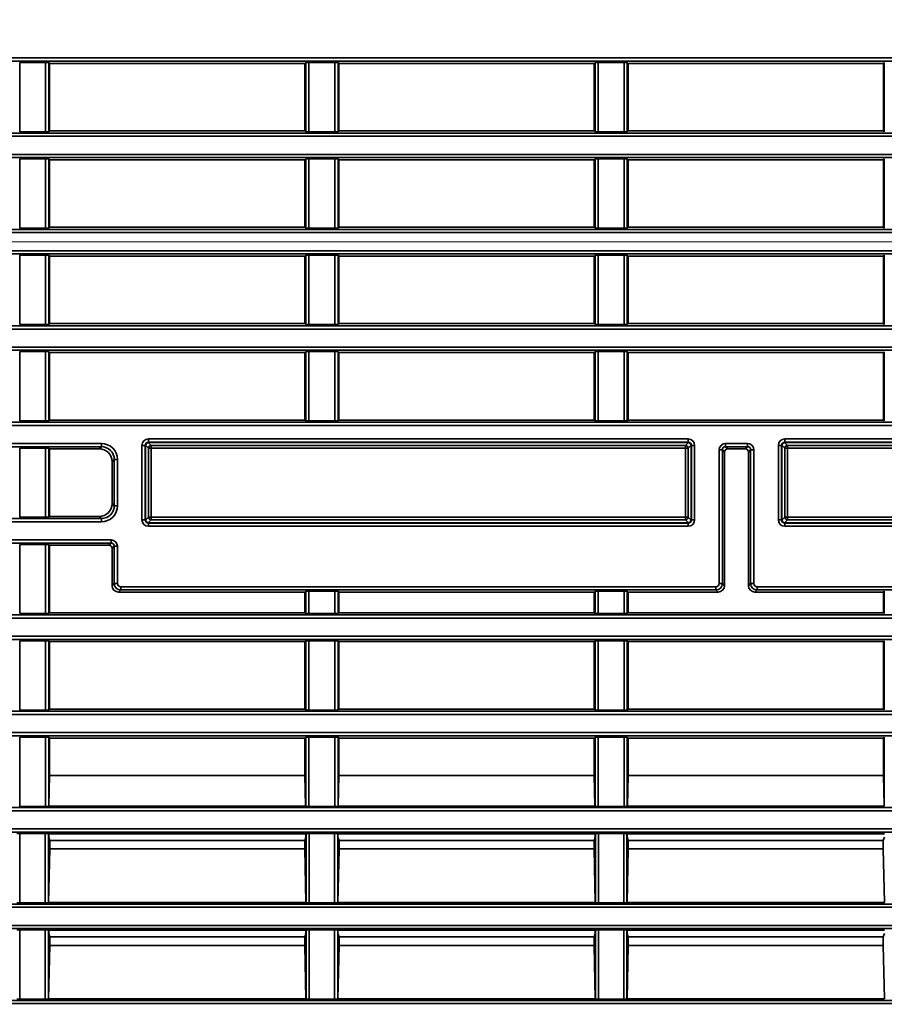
# Model space of a CAD drawing. Header units: millimetres. Extents: x 0 to 1118, y 0 to 864.
# Tile 218 of 250: x 947 to 964, y 482 to 501. Entities that reach past the tile are written whole.
import ezdxf

# ---------------------------------------------------------------- set-up
doc = ezdxf.new("R2010")
doc.units = ezdxf.units.MM
doc.styles.add('SLDTEXTSTYLE0', font='TXT', dxfattribs={"width": 0.605})
doc.dimstyles.new('SLDDIMSTYLE3', dxfattribs={"dimtxt": 4.233333, "dimasz": 4.572, "dimexe": 0, "dimexo": 0.0625, "dimgap": 1.058333, "dimtad": 0, "dimtih": 1, "dimtoh": 1, "dimdec": 1, "dimlfac": 4, "dimrnd": 1e-09, "dimzin": 4, "dimdsep": 46, "dimtxsty": 'SLDTEXTSTYLE0', "dimsah": 1, "dimcen": 0.09, "dimadec": 0, "dimazin": 1, "dimtfac": 1, "dimtofl": 0, "dimtmove": 0, "dimatfit": 3, "dimfxl": 1, "dimfrac": 2, "dimtolj": 1, "dimtzin": 12, "dimarcsym": 0})

# ---------------------------------------------------------------- blocks, each defined once
blk = doc.blocks.new('_D_21')
at = {"color": 7, "linetype": 'Continuous', "lineweight": 0}
for p, q in [((934.937, 497.024), (1079.54, 497.024)), ((1077.94, 497.024), (1077.94, 476.868)), ((1085.54, 475.898), (1084.084, 475.898)), ((1084.084, 475.898), (1084.084, 469.401)), ((1093.624, 475.898), (1095.079, 475.898)), ((1095.079, 475.898), (1095.079, 469.401)), ((1084.084, 469.401), (1085.54, 469.401)), ((1095.079, 469.401), (1093.624, 469.401)), ((1077.94, 448.274), (1077.94, 468.431)), ((934.937, 448.274), (1079.54, 448.274))]:
    blk.add_line(p, q, dxfattribs=at)
at = {"color": 7, "linetype": 'Continuous', "lineweight": 18}
for points in [[(1077.94, 497.024), (1077.178, 492.452), (1078.702, 492.452)], [(1077.94, 448.274), (1078.702, 452.846), (1077.178, 452.846)]]:
    blk.add_solid(points, dxfattribs=at)
at = {"color": 7, "linetype": 'Continuous', "lineweight": 18, "char_height": 4.2333, "attachment_point": 1, "style": 'SLDTEXTSTYLE0'}
for s, insert in [('3X', (1059.346, 474.858)), ('195.0', (1068.077, 474.858)), ('7.7', (1085.54, 474.858))]:
    blk.add_mtext(s, dxfattribs=dict(at, insert=insert))
blk = doc.blocks.new('_D_27')
at = {"color": 7, "linetype": 'Continuous', "lineweight": 0}
for p, q in [((969.061, 520.499), (967.606, 520.499)), ((967.606, 520.499), (967.606, 514.002)), ((977.146, 520.499), (978.601, 520.499)), ((978.601, 520.499), (978.601, 514.002)), ((933.337, 498.624), (933.337, 518.851)), ((989.587, 498.624), (989.587, 518.851)), ((933.337, 517.25), (941.899, 517.25)), ((989.587, 517.25), (981.025, 517.25)), ((967.606, 514.002), (969.061, 514.002)), ((978.601, 514.002), (977.146, 514.002))]:
    blk.add_line(p, q, dxfattribs=at)
at = {"color": 7, "linetype": 'Continuous', "lineweight": 18}
for points in [[(933.337, 517.25), (937.909, 516.488), (937.909, 518.012)], [(989.587, 517.25), (985.015, 518.012), (985.015, 516.488)]]:
    blk.add_solid(points, dxfattribs=at)
at = {"color": 7, "linetype": 'Continuous', "lineweight": 18, "char_height": 4.2333, "attachment_point": 1, "style": 'SLDTEXTSTYLE0'}
for s, insert in [('2X', (942.868, 519.459)), ('225.0', (951.599, 519.459)), ('8.9', (969.061, 519.459))]:
    blk.add_mtext(s, dxfattribs=dict(at, insert=insert))

msp = doc.modelspace()

# ---------------------------------------------------------------- linework, layer by layer
at = {"color": 7, "linetype": 'Continuous', "lineweight": 35}
for p, q in [((930.212, 500.598), (1048.962, 500.598)), ((1048.962, 500.536), (930.212, 500.536)), ((947.148, 500.51), (947.651, 500.51)), ((947.148, 500.51), (947.148, 499.163)), ((947.651, 499.163), (947.651, 500.51)), ((947.713, 500.509), (947.729, 500.493)), ((947.713, 500.509), (947.713, 499.164)), ((952.695, 500.493), (947.729, 500.493)), ((947.729, 500.493), (947.729, 499.18)), ((952.695, 500.493), (952.711, 500.509)), ((952.695, 499.18), (952.695, 500.493)), ((952.711, 499.164), (952.711, 500.509)), ((952.773, 500.51), (953.276, 500.51)), ((952.773, 500.51), (952.773, 499.163)), ((953.276, 499.163), (953.276, 500.51)), ((953.338, 500.509), (953.354, 500.493)), ((953.338, 500.509), (953.338, 499.164)), ((958.32, 500.493), (953.354, 500.493)), ((953.354, 500.493), (953.354, 499.18)), ((958.32, 500.493), (958.336, 500.509)), ((958.32, 499.18), (958.32, 500.493)), ((958.336, 499.164), (958.336, 500.509)), ((958.398, 500.51), (958.901, 500.51)), ((958.398, 500.51), (958.398, 499.163)), ((958.901, 499.163), (958.901, 500.51)), ((958.963, 500.509), (958.979, 500.493)), ((958.963, 500.509), (958.963, 499.164)), ((963.945, 500.493), (958.979, 500.493)), ((958.979, 500.493), (958.979, 499.18)), ((963.945, 500.493), (963.961, 500.509)), ((963.945, 499.18), (963.945, 500.493)), ((963.961, 499.164), (963.961, 500.509)), ((941.857, 499.138), (969.817, 499.138)), ((969.817, 499.075), (941.857, 499.075)), ((947.651, 499.163), (947.148, 499.163)), ((947.729, 499.18), (947.713, 499.164)), ((952.695, 499.18), (947.729, 499.18)), ((952.711, 499.164), (952.695, 499.18)), ((953.276, 499.163), (952.773, 499.163)), ((953.354, 499.18), (953.338, 499.164)), ((958.32, 499.18), (953.354, 499.18)), ((958.336, 499.164), (958.32, 499.18)), ((958.901, 499.163), (958.398, 499.163)), ((958.979, 499.18), (958.963, 499.164)), ((963.945, 499.18), (958.979, 499.18)), ((963.961, 499.164), (963.945, 499.18)), ((941.857, 498.723), (969.817, 498.723)), ((969.817, 498.661), (941.857, 498.661)), ((947.148, 498.635), (947.651, 498.635)), ((947.148, 498.635), (947.148, 497.288)), ((947.651, 497.288), (947.651, 498.635)), ((947.713, 498.634), (947.729, 498.618)), ((947.713, 498.634), (947.713, 497.289)), ((952.695, 498.618), (952.711, 498.634)), ((952.711, 497.289), (952.711, 498.634)), ((952.773, 498.635), (953.276, 498.635)), ((952.773, 498.635), (952.773, 497.288)), ((953.276, 497.288), (953.276, 498.635)), ((953.338, 498.634), (953.354, 498.618)), ((953.338, 498.634), (953.338, 497.289)), ((958.32, 498.618), (958.336, 498.634)), ((958.336, 497.289), (958.336, 498.634)), ((958.398, 498.635), (958.901, 498.635)), ((958.398, 498.635), (958.398, 497.288)), ((958.901, 497.288), (958.901, 498.635)), ((958.963, 498.634), (958.979, 498.618)), ((958.963, 498.634), (958.963, 497.289)), ((963.945, 498.618), (963.961, 498.634)), ((963.961, 497.289), (963.961, 498.634)), ((952.695, 498.618), (947.729, 498.618)), ((947.729, 498.618), (947.729, 497.305)), ((952.695, 497.305), (952.695, 498.618)), ((958.32, 498.618), (953.354, 498.618)), ((953.354, 498.618), (953.354, 497.305)), ((958.32, 497.305), (958.32, 498.618)), ((963.945, 498.618), (958.979, 498.618)), ((958.979, 498.618), (958.979, 497.305)), ((963.945, 497.305), (963.945, 498.618)), ((947.651, 497.288), (947.148, 497.288)), ((947.729, 497.305), (947.713, 497.289)), ((952.695, 497.305), (947.729, 497.305)), ((952.711, 497.289), (952.695, 497.305)), ((953.276, 497.288), (952.773, 497.288)), ((953.354, 497.305), (953.338, 497.289)), ((958.32, 497.305), (953.354, 497.305)), ((958.336, 497.289), (958.32, 497.305)), ((958.901, 497.288), (958.398, 497.288)), ((958.979, 497.305), (958.963, 497.289)), ((963.945, 497.305), (958.979, 497.305)), ((963.961, 497.289), (963.945, 497.305)), ((988.412, 497.2), (934.513, 497.2)), ((934.606, 497.263), (988.318, 497.263)), ((934.513, 496.848), (988.412, 496.848)), ((988.318, 496.786), (934.606, 496.786)), ((947.148, 496.76), (947.651, 496.76)), ((947.148, 496.76), (947.148, 495.413)), ((947.651, 495.413), (947.651, 496.76)), ((947.713, 496.759), (947.729, 496.743)), ((947.713, 496.759), (947.713, 495.414)), ((952.695, 496.743), (947.729, 496.743)), ((947.729, 496.743), (947.729, 495.43)), ((952.695, 496.743), (952.711, 496.759)), ((952.695, 495.43), (952.695, 496.743)), ((952.711, 495.414), (952.711, 496.759)), ((952.773, 496.76), (953.276, 496.76)), ((952.773, 496.76), (952.773, 495.413)), ((953.276, 495.413), (953.276, 496.76)), ((953.338, 496.759), (953.354, 496.743)), ((953.338, 496.759), (953.338, 495.414)), ((958.32, 496.743), (953.354, 496.743)), ((953.354, 496.743), (953.354, 495.43)), ((958.32, 496.743), (958.336, 496.759)), ((958.32, 495.43), (958.32, 496.743)), ((958.336, 495.414), (958.336, 496.759)), ((958.398, 496.76), (958.901, 496.76)), ((958.398, 496.76), (958.398, 495.413)), ((958.901, 495.413), (958.901, 496.76)), ((958.963, 496.759), (958.979, 496.743)), ((958.963, 496.759), (958.963, 495.414)), ((963.945, 496.743), (958.979, 496.743)), ((958.979, 496.743), (958.979, 495.43)), ((963.945, 496.743), (963.961, 496.759)), ((963.945, 495.43), (963.945, 496.743)), ((963.961, 495.414), (963.961, 496.759)), ((930.212, 495.388), (1048.962, 495.388)), ((947.651, 495.413), (947.148, 495.413)), ((947.729, 495.43), (947.713, 495.414)), ((952.695, 495.43), (947.729, 495.43)), ((952.711, 495.414), (952.695, 495.43)), ((953.276, 495.413), (952.773, 495.413)), ((953.354, 495.43), (953.338, 495.414)), ((958.32, 495.43), (953.354, 495.43)), ((958.336, 495.414), (958.32, 495.43)), ((958.901, 495.413), (958.398, 495.413)), ((958.979, 495.43), (958.963, 495.414)), ((963.945, 495.43), (958.979, 495.43)), ((963.961, 495.414), (963.945, 495.43)), ((1048.962, 495.325), (930.212, 495.325)), ((945.687, 494.973), (1048.962, 494.973)), ((1048.962, 494.911), (945.687, 494.911)), ((947.148, 494.885), (947.651, 494.885)), ((947.148, 494.885), (947.148, 493.538)), ((947.651, 493.538), (947.651, 494.885)), ((947.713, 494.884), (947.729, 494.868)), ((947.713, 494.884), (947.713, 493.539)), ((952.695, 494.868), (947.729, 494.868)), ((947.729, 494.868), (947.729, 493.555)), ((952.695, 494.868), (952.711, 494.884)), ((952.695, 493.555), (952.695, 494.868)), ((952.711, 493.539), (952.711, 494.884)), ((952.773, 494.885), (953.276, 494.885)), ((952.773, 494.885), (952.773, 493.538)), ((953.276, 493.538), (953.276, 494.885)), ((953.338, 494.884), (953.354, 494.868)), ((953.338, 494.884), (953.338, 493.539)), ((958.32, 494.868), (953.354, 494.868)), ((953.354, 494.868), (953.354, 493.555)), ((958.32, 494.868), (958.336, 494.884)), ((958.32, 493.555), (958.32, 494.868)), ((958.336, 493.539), (958.336, 494.884)), ((958.398, 494.885), (958.901, 494.885)), ((958.398, 494.885), (958.398, 493.538)), ((958.901, 493.538), (958.901, 494.885)), ((958.963, 494.884), (958.979, 494.868)), ((958.963, 494.884), (958.963, 493.539)), ((963.945, 494.868), (958.979, 494.868)), ((958.979, 494.868), (958.979, 493.555)), ((963.945, 494.868), (963.961, 494.884)), ((963.945, 493.555), (963.945, 494.868)), ((963.961, 493.539), (963.961, 494.884)), ((945.687, 493.513), (1048.962, 493.513)), ((947.651, 493.538), (947.148, 493.538)), ((947.729, 493.555), (947.713, 493.539)), ((952.695, 493.555), (947.729, 493.555)), ((952.711, 493.539), (952.695, 493.555)), ((953.276, 493.538), (952.773, 493.538)), ((953.354, 493.555), (953.338, 493.539)), ((958.32, 493.555), (953.354, 493.555)), ((958.336, 493.539), (958.32, 493.555)), ((958.901, 493.538), (958.398, 493.538)), ((958.979, 493.555), (958.963, 493.539)), ((963.945, 493.555), (958.979, 493.555)), ((963.961, 493.539), (963.945, 493.555)), ((1048.962, 493.45), (945.687, 493.45)), ((945.687, 493.098), (948.737, 493.098)), ((948.737, 493.098), (948.737, 493.036)), ((949.645, 493.117), (949.703, 493.058)), ((949.651, 493.186), (960.148, 493.186)), ((949.651, 493.123), (949.651, 493.186)), ((960.148, 493.123), (949.651, 493.123)), ((949.651, 493.123), (949.656, 493.118)), ((949.656, 493.118), (949.656, 493.118)), ((949.656, 493.118), (960.143, 493.118)), ((960.096, 493.058), (960.154, 493.117)), ((960.143, 493.118), (960.148, 493.123)), ((960.143, 493.118), (960.143, 493.118)), ((960.148, 493.123), (960.148, 493.186)), ((960.874, 493.098), (961.3, 493.098)), ((960.874, 493.098), (960.874, 493.036)), ((961.3, 493.098), (961.3, 493.036)), ((962.02, 493.117), (962.078, 493.058)), ((962.026, 493.186), (966.523, 493.186)), ((962.026, 493.186), (962.026, 493.123)), ((966.523, 493.123), (962.026, 493.123)), ((962.026, 493.123), (962.031, 493.118)), ((962.031, 493.118), (962.031, 493.118)), ((962.031, 493.118), (966.518, 493.118)), ((948.737, 493.036), (945.687, 493.036)), ((947.148, 493.01), (947.651, 493.01)), ((947.148, 493.01), (947.148, 491.663)), ((947.651, 491.663), (947.651, 493.01)), ((947.713, 493.009), (947.729, 492.993)), ((947.713, 493.009), (947.713, 491.664)), ((948.695, 492.993), (947.729, 492.993)), ((947.729, 492.993), (947.729, 491.68)), ((948.695, 492.993), (948.737, 493.036)), ((949.526, 491.613), (949.526, 493.061)), ((949.526, 493.061), (949.588, 493.061)), ((949.588, 493.061), (949.588, 491.613)), ((949.594, 493.055), (949.588, 493.061)), ((949.594, 493.055), (949.594, 493.055)), ((949.594, 491.618), (949.594, 493.055)), ((949.653, 493.008), (949.595, 493.067)), ((949.653, 491.665), (949.653, 493.008)), ((949.653, 493.008), (949.703, 493.008)), ((949.703, 493.058), (960.096, 493.058)), ((949.703, 493.008), (949.703, 493.058)), ((960.096, 493.008), (949.703, 493.008)), ((949.703, 493.008), (949.703, 491.665)), ((960.096, 493.058), (960.096, 493.008)), ((960.096, 491.665), (960.096, 493.008)), ((960.096, 493.008), (960.146, 493.008)), ((960.204, 493.067), (960.146, 493.008)), ((960.146, 493.008), (960.146, 491.665)), ((960.211, 493.061), (960.205, 493.055)), ((960.205, 493.055), (960.205, 493.055)), ((960.205, 493.055), (960.205, 491.618)), ((960.211, 493.061), (960.273, 493.061)), ((960.211, 491.613), (960.211, 493.061)), ((960.273, 493.061), (960.273, 491.613)), ((960.749, 490.373), (960.749, 492.973)), ((960.749, 492.973), (960.812, 492.973)), ((960.812, 492.973), (960.812, 490.373)), ((960.854, 492.931), (960.812, 492.973)), ((960.854, 492.931), (960.854, 490.331)), ((961.3, 493.036), (960.874, 493.036)), ((960.874, 493.036), (960.917, 492.993)), ((961.257, 492.993), (960.917, 492.993)), ((961.257, 492.993), (961.3, 493.036)), ((961.362, 492.973), (961.32, 492.931)), ((961.32, 490.331), (961.32, 492.931)), ((961.425, 492.973), (961.362, 492.973)), ((961.362, 490.373), (961.362, 492.973)), ((961.425, 492.973), (961.425, 490.373)), ((961.901, 491.613), (961.901, 493.061)), ((961.901, 493.061), (961.963, 493.061)), ((961.963, 493.061), (961.963, 491.613)), ((961.969, 493.055), (961.963, 493.061)), ((961.969, 493.055), (961.969, 493.055)), ((961.969, 491.618), (961.969, 493.055)), ((962.028, 493.008), (961.97, 493.067)), ((962.028, 491.665), (962.028, 493.008)), ((962.028, 493.008), (962.078, 493.008)), ((962.078, 493.008), (962.078, 493.058)), ((962.078, 493.058), (966.471, 493.058)), ((966.471, 493.008), (962.078, 493.008)), ((962.078, 493.008), (962.078, 491.665)), ((948.987, 492.786), (948.945, 492.743)), ((948.945, 492.743), (948.945, 491.93)), ((948.987, 491.888), (948.987, 492.786)), ((948.987, 492.786), (949.05, 492.786)), ((949.05, 492.786), (949.05, 491.888)), ((948.945, 491.93), (948.987, 491.888)), ((948.987, 491.888), (949.05, 491.888)), ((945.687, 491.638), (948.737, 491.638)), ((948.737, 491.575), (945.687, 491.575)), ((947.651, 491.663), (947.148, 491.663)), ((947.729, 491.68), (947.713, 491.664)), ((948.695, 491.68), (947.729, 491.68)), ((948.737, 491.638), (948.695, 491.68)), ((948.737, 491.638), (948.737, 491.575)), ((949.526, 491.613), (949.588, 491.613)), ((949.588, 491.613), (949.594, 491.618)), ((949.594, 491.618), (949.594, 491.618)), ((949.595, 491.607), (949.653, 491.665)), ((949.703, 491.615), (949.645, 491.557)), ((949.656, 491.556), (949.651, 491.55)), ((949.651, 491.488), (949.651, 491.55)), ((949.651, 491.55), (960.148, 491.55)), ((949.653, 491.665), (949.703, 491.665)), ((949.656, 491.556), (949.656, 491.556)), ((960.143, 491.556), (949.656, 491.556)), ((949.703, 491.615), (949.703, 491.665)), ((949.703, 491.665), (960.096, 491.665)), ((960.096, 491.615), (949.703, 491.615)), ((960.096, 491.665), (960.096, 491.615)), ((960.096, 491.665), (960.146, 491.665)), ((960.154, 491.557), (960.096, 491.615)), ((960.143, 491.556), (960.143, 491.556)), ((960.148, 491.55), (960.143, 491.556)), ((960.146, 491.665), (960.204, 491.607)), ((960.148, 491.488), (960.148, 491.55)), ((960.205, 491.618), (960.205, 491.618)), ((960.205, 491.618), (960.211, 491.613)), ((960.211, 491.613), (960.273, 491.613)), ((961.901, 491.613), (961.963, 491.613)), ((961.963, 491.613), (961.969, 491.618)), ((961.969, 491.618), (961.969, 491.618)), ((961.97, 491.607), (962.028, 491.665)), ((962.078, 491.615), (962.02, 491.557)), ((962.031, 491.556), (962.026, 491.55)), ((962.026, 491.55), (962.026, 491.488)), ((962.026, 491.55), (966.523, 491.55)), ((962.078, 491.665), (962.028, 491.665)), ((962.031, 491.556), (962.031, 491.556)), ((966.518, 491.556), (962.031, 491.556)), ((962.078, 491.615), (962.078, 491.665)), ((962.078, 491.665), (966.471, 491.665)), ((966.471, 491.615), (962.078, 491.615)), ((960.148, 491.488), (949.651, 491.488)), ((966.523, 491.488), (962.026, 491.488)), ((945.687, 491.223), (948.925, 491.223)), ((948.925, 491.161), (945.687, 491.161)), ((948.882, 491.118), (948.925, 491.161)), ((948.925, 491.161), (948.925, 491.223)), ((947.148, 491.135), (947.651, 491.135)), ((947.148, 491.135), (947.148, 489.788)), ((947.651, 489.788), (947.651, 491.135)), ((947.713, 491.134), (947.729, 491.118)), ((947.713, 491.134), (947.713, 489.789)), ((948.882, 491.118), (947.729, 491.118)), ((947.729, 491.118), (947.729, 489.805)), ((948.987, 491.098), (948.945, 491.056)), ((948.945, 491.056), (948.945, 490.331)), ((948.987, 490.373), (948.987, 491.098)), ((948.987, 491.098), (949.05, 491.098)), ((949.05, 491.098), (949.05, 490.373)), ((948.945, 490.331), (948.987, 490.373)), ((948.987, 490.373), (949.05, 490.373)), ((949.112, 490.248), (949.07, 490.206)), ((949.07, 490.206), (952.695, 490.206)), ((949.112, 490.311), (960.687, 490.311)), ((949.112, 490.248), (949.112, 490.311)), ((960.687, 490.248), (949.112, 490.248)), ((952.711, 490.222), (952.695, 490.206)), ((952.695, 489.805), (952.695, 490.206)), ((952.711, 489.789), (952.711, 490.222)), ((953.276, 490.223), (952.773, 490.223)), ((952.773, 490.223), (952.773, 489.788)), ((953.276, 489.788), (953.276, 490.223)), ((953.354, 490.206), (953.338, 490.222)), ((953.338, 490.222), (953.338, 489.789)), ((953.354, 490.206), (958.32, 490.206)), ((953.354, 490.206), (953.354, 489.805)), ((958.336, 490.222), (958.32, 490.206)), ((958.32, 489.805), (958.32, 490.206)), ((958.336, 489.789), (958.336, 490.222)), ((958.901, 490.223), (958.398, 490.223)), ((958.398, 490.223), (958.398, 489.788)), ((958.901, 489.788), (958.901, 490.223)), ((958.979, 490.206), (958.963, 490.222)), ((958.963, 490.222), (958.963, 489.789)), ((958.979, 490.206), (960.73, 490.206)), ((958.979, 490.206), (958.979, 489.805)), ((960.687, 490.311), (960.687, 490.248)), ((960.73, 490.206), (960.687, 490.248)), ((960.749, 490.373), (960.812, 490.373)), ((960.812, 490.373), (960.854, 490.331)), ((961.32, 490.331), (961.362, 490.373)), ((961.425, 490.373), (961.362, 490.373)), ((961.487, 490.248), (961.445, 490.206)), ((961.445, 490.206), (963.945, 490.206)), ((961.487, 490.311), (967.062, 490.311)), ((961.487, 490.311), (961.487, 490.248)), ((967.062, 490.248), (961.487, 490.248)), ((963.961, 490.222), (963.945, 490.206)), ((963.945, 489.805), (963.945, 490.206)), ((963.961, 489.789), (963.961, 490.222)), ((945.687, 489.763), (1048.962, 489.763)), ((1048.962, 489.7), (945.687, 489.7)), ((947.651, 489.788), (947.148, 489.788)), ((947.729, 489.805), (947.713, 489.789)), ((952.695, 489.805), (947.729, 489.805)), ((952.711, 489.789), (952.695, 489.805)), ((953.276, 489.788), (952.773, 489.788)), ((953.354, 489.805), (953.338, 489.789)), ((958.32, 489.805), (953.354, 489.805)), ((958.336, 489.789), (958.32, 489.805)), ((958.901, 489.788), (958.398, 489.788)), ((958.979, 489.805), (958.963, 489.789)), ((963.945, 489.805), (958.979, 489.805)), ((963.961, 489.789), (963.945, 489.805)), ((930.212, 489.348), (1048.962, 489.348)), ((1048.962, 489.286), (930.212, 489.286)), ((947.148, 489.26), (947.651, 489.26)), ((947.148, 489.26), (947.148, 487.913)), ((947.651, 487.913), (947.651, 489.26)), ((947.713, 489.259), (947.729, 489.243)), ((947.713, 489.259), (947.713, 487.914)), ((952.695, 489.243), (947.729, 489.243)), ((947.729, 489.243), (947.729, 487.93)), ((952.695, 489.243), (952.711, 489.259)), ((952.695, 487.93), (952.695, 489.243)), ((952.711, 487.914), (952.711, 489.259)), ((952.773, 489.26), (953.276, 489.26)), ((952.773, 489.26), (952.773, 487.913)), ((953.276, 487.913), (953.276, 489.26)), ((953.338, 489.259), (953.354, 489.243)), ((953.338, 489.259), (953.338, 487.914)), ((958.32, 489.243), (953.354, 489.243)), ((953.354, 489.243), (953.354, 487.93)), ((958.32, 489.243), (958.336, 489.259)), ((958.32, 487.93), (958.32, 489.243)), ((958.336, 487.914), (958.336, 489.259)), ((958.398, 489.26), (958.901, 489.26)), ((958.398, 489.26), (958.398, 487.913)), ((958.901, 487.913), (958.901, 489.26)), ((958.963, 489.259), (958.979, 489.243)), ((958.963, 489.259), (958.963, 487.914)), ((963.945, 489.243), (958.979, 489.243)), ((958.979, 489.243), (958.979, 487.93)), ((963.945, 489.243), (963.961, 489.259)), ((963.945, 487.93), (963.945, 489.243)), ((963.961, 487.914), (963.961, 489.259)), ((947.651, 487.913), (947.148, 487.913)), ((947.729, 487.93), (947.713, 487.914)), ((952.695, 487.93), (947.729, 487.93)), ((952.711, 487.914), (952.695, 487.93)), ((953.276, 487.913), (952.773, 487.913)), ((953.354, 487.93), (953.338, 487.914)), ((958.32, 487.93), (953.354, 487.93)), ((958.336, 487.914), (958.32, 487.93)), ((958.901, 487.913), (958.398, 487.913)), ((958.979, 487.93), (958.963, 487.914)), ((963.945, 487.93), (958.979, 487.93)), ((963.961, 487.914), (963.945, 487.93)), ((930.212, 487.888), (1048.962, 487.888)), ((1048.962, 487.825), (930.212, 487.825)), ((930.212, 487.473), (1048.962, 487.473)), ((1048.962, 487.411), (930.212, 487.411)), ((947.148, 487.385), (947.651, 487.385)), ((947.148, 487.385), (947.148, 486.038)), ((947.651, 486.038), (947.651, 487.385)), ((947.713, 487.384), (947.729, 487.368)), ((947.713, 487.384), (947.713, 486.039)), ((947.729, 487.368), (952.695, 487.368)), ((947.729, 486.641), (947.729, 487.368)), ((952.695, 487.368), (952.711, 487.384)), ((952.695, 487.368), (952.695, 486.641)), ((952.711, 486.039), (952.711, 487.384)), ((952.773, 487.385), (953.276, 487.385)), ((952.773, 487.385), (952.773, 486.038)), ((953.276, 486.038), (953.276, 487.385)), ((953.338, 487.384), (953.354, 487.368)), ((953.338, 487.384), (953.338, 486.039)), ((953.354, 487.368), (958.32, 487.368)), ((953.354, 486.641), (953.354, 487.368)), ((958.32, 487.368), (958.336, 487.384)), ((958.32, 487.368), (958.32, 486.641)), ((958.336, 486.039), (958.336, 487.384)), ((958.398, 487.385), (958.901, 487.385)), ((958.398, 487.385), (958.398, 486.038)), ((958.901, 486.038), (958.901, 487.385)), ((958.963, 487.384), (958.979, 487.368)), ((958.963, 487.384), (958.963, 486.039)), ((958.979, 487.368), (963.945, 487.368)), ((958.979, 486.641), (958.979, 487.368)), ((963.945, 487.368), (963.961, 487.384)), ((963.945, 487.368), (963.945, 486.641)), ((963.961, 486.039), (963.961, 487.384)), ((947.729, 486.641), (947.717, 486.043)), ((947.729, 486.641), (952.695, 486.641)), ((952.707, 486.043), (952.695, 486.641)), ((953.354, 486.641), (953.342, 486.043)), ((953.354, 486.641), (958.32, 486.641)), ((958.332, 486.043), (958.32, 486.641)), ((958.979, 486.641), (958.967, 486.043)), ((958.979, 486.641), (963.945, 486.641)), ((963.957, 486.043), (963.945, 486.641)), ((930.212, 486.013), (1048.962, 486.013)), ((947.651, 486.038), (947.148, 486.038)), ((947.717, 486.043), (947.713, 486.039)), ((952.707, 486.043), (947.717, 486.043)), ((952.711, 486.039), (952.707, 486.043)), ((953.276, 486.038), (952.773, 486.038)), ((953.342, 486.043), (953.338, 486.039)), ((958.332, 486.043), (953.342, 486.043)), ((958.336, 486.039), (958.332, 486.043)), ((958.901, 486.038), (958.398, 486.038)), ((958.967, 486.043), (958.963, 486.039)), ((963.957, 486.043), (958.967, 486.043)), ((963.961, 486.039), (963.957, 486.043)), ((1048.962, 485.95), (930.212, 485.95)), ((930.212, 485.598), (1048.962, 485.598)), ((1048.962, 485.536), (930.212, 485.536)), ((947.154, 485.51), (947.645, 485.51)), ((947.154, 485.51), (947.154, 484.163)), ((947.645, 484.163), (947.645, 485.51)), ((947.707, 485.509), (947.712, 485.505)), ((947.707, 485.509), (947.707, 484.164)), ((952.712, 485.505), (947.712, 485.505)), ((947.712, 485.453), (947.712, 485.505)), ((947.712, 485.44), (947.712, 485.453)), ((947.733, 485.377), (947.712, 485.44)), ((952.691, 485.377), (952.712, 485.44)), ((952.712, 485.505), (952.717, 485.509)), ((952.712, 485.505), (952.712, 485.453)), ((952.712, 485.453), (952.712, 485.44)), ((952.717, 484.164), (952.717, 485.509)), ((952.779, 485.51), (953.27, 485.51)), ((952.779, 485.51), (952.779, 484.163)), ((953.27, 484.163), (953.27, 485.51)), ((953.332, 485.509), (953.337, 485.505)), ((953.332, 485.509), (953.332, 484.164)), ((958.337, 485.505), (953.337, 485.505)), ((953.337, 485.453), (953.337, 485.505)), ((953.337, 485.44), (953.337, 485.453)), ((953.358, 485.377), (953.337, 485.44)), ((958.316, 485.377), (958.337, 485.44)), ((958.337, 485.505), (958.342, 485.509)), ((958.337, 485.505), (958.337, 485.453)), ((958.337, 485.453), (958.337, 485.44)), ((958.342, 484.164), (958.342, 485.509)), ((958.404, 485.51), (958.895, 485.51)), ((958.404, 485.51), (958.404, 484.163)), ((958.895, 484.163), (958.895, 485.51)), ((958.957, 485.509), (958.962, 485.505)), ((958.957, 485.509), (958.957, 484.164)), ((963.962, 485.505), (958.962, 485.505)), ((958.962, 485.453), (958.962, 485.505)), ((958.962, 485.44), (958.962, 485.453)), ((958.983, 485.377), (958.962, 485.44)), ((963.941, 485.377), (963.962, 485.44)), ((947.733, 485.377), (947.733, 485.209)), ((952.691, 485.377), (947.733, 485.377)), ((952.691, 485.209), (952.691, 485.377)), ((953.358, 485.377), (953.358, 485.209)), ((958.316, 485.377), (953.358, 485.377)), ((958.316, 485.209), (958.316, 485.377)), ((958.983, 485.377), (958.983, 485.209)), ((963.941, 485.377), (958.983, 485.377)), ((963.941, 485.209), (963.941, 485.377)), ((947.733, 485.209), (947.711, 484.168)), ((952.691, 485.209), (947.733, 485.209)), ((952.713, 484.168), (952.691, 485.209)), ((953.358, 485.209), (953.336, 484.168)), ((958.316, 485.209), (953.358, 485.209)), ((958.338, 484.168), (958.316, 485.209)), ((958.983, 485.209), (958.961, 484.168)), ((963.941, 485.209), (958.983, 485.209)), ((963.963, 484.168), (963.941, 485.209)), ((930.212, 484.138), (1048.962, 484.138)), ((1048.962, 484.075), (930.212, 484.075)), ((947.645, 484.163), (947.154, 484.163)), ((947.711, 484.168), (947.707, 484.164)), ((952.713, 484.168), (947.711, 484.168)), ((952.717, 484.164), (952.713, 484.168)), ((953.27, 484.163), (952.779, 484.163)), ((953.336, 484.168), (953.332, 484.164)), ((958.338, 484.168), (953.336, 484.168)), ((958.342, 484.164), (958.338, 484.168)), ((958.895, 484.163), (958.404, 484.163)), ((958.961, 484.168), (958.957, 484.164)), ((963.963, 484.168), (958.961, 484.168)), ((930.212, 483.723), (1048.962, 483.723)), ((1048.962, 483.661), (930.212, 483.661)), ((947.154, 483.635), (947.645, 483.635)), ((947.154, 483.635), (947.154, 482.288)), ((947.645, 482.288), (947.645, 483.635)), ((947.707, 483.634), (947.712, 483.63)), ((947.707, 483.634), (947.707, 482.289)), ((952.712, 483.63), (947.712, 483.63)), ((947.712, 483.578), (947.712, 483.63)), ((947.712, 483.565), (947.712, 483.578)), ((947.733, 483.502), (947.712, 483.565)), ((947.733, 483.502), (947.733, 483.334)), ((952.691, 483.502), (947.733, 483.502)), ((952.691, 483.502), (952.712, 483.565)), ((952.691, 483.334), (952.691, 483.502)), ((952.712, 483.63), (952.717, 483.634)), ((952.712, 483.63), (952.712, 483.578)), ((952.712, 483.578), (952.712, 483.565)), ((952.717, 482.289), (952.717, 483.634)), ((952.779, 483.635), (953.27, 483.635)), ((952.779, 483.635), (952.779, 482.288)), ((953.27, 482.288), (953.27, 483.635)), ((953.332, 483.634), (953.337, 483.63)), ((953.332, 483.634), (953.332, 482.289)), ((958.337, 483.63), (953.337, 483.63)), ((953.337, 483.578), (953.337, 483.63)), ((953.337, 483.565), (953.337, 483.578)), ((953.358, 483.502), (953.337, 483.565)), ((953.358, 483.502), (953.358, 483.334)), ((958.316, 483.502), (953.358, 483.502)), ((958.316, 483.502), (958.337, 483.565)), ((958.316, 483.334), (958.316, 483.502)), ((958.337, 483.63), (958.342, 483.634)), ((958.337, 483.63), (958.337, 483.578)), ((958.337, 483.578), (958.337, 483.565)), ((958.342, 482.289), (958.342, 483.634)), ((958.404, 483.635), (958.895, 483.635)), ((958.404, 483.635), (958.404, 482.288)), ((958.895, 482.288), (958.895, 483.635)), ((958.957, 483.634), (958.962, 483.63)), ((958.957, 483.634), (958.957, 482.289)), ((963.962, 483.63), (958.962, 483.63)), ((958.962, 483.578), (958.962, 483.63)), ((958.962, 483.565), (958.962, 483.578)), ((958.983, 483.502), (958.962, 483.565)), ((958.983, 483.502), (958.983, 483.334)), ((963.941, 483.502), (958.983, 483.502)), ((963.941, 483.502), (963.962, 483.565)), ((963.941, 483.334), (963.941, 483.502)), ((947.733, 483.334), (947.711, 482.293)), ((952.691, 483.334), (947.733, 483.334)), ((952.713, 482.293), (952.691, 483.334)), ((953.358, 483.334), (953.336, 482.293)), ((958.316, 483.334), (953.358, 483.334)), ((958.338, 482.293), (958.316, 483.334)), ((958.983, 483.334), (958.961, 482.293)), ((963.941, 483.334), (958.983, 483.334)), ((963.963, 482.293), (963.941, 483.334)), ((930.212, 482.263), (1048.962, 482.263)), ((1048.962, 482.2), (930.212, 482.2)), ((947.645, 482.288), (947.154, 482.288)), ((947.711, 482.293), (947.707, 482.289)), ((952.713, 482.293), (947.711, 482.293)), ((952.717, 482.289), (952.713, 482.293)), ((953.27, 482.288), (952.779, 482.288)), ((953.336, 482.293), (953.332, 482.289)), ((958.338, 482.293), (953.336, 482.293)), ((958.342, 482.289), (958.338, 482.293)), ((958.895, 482.288), (958.404, 482.288)), ((958.961, 482.293), (958.957, 482.289)), ((963.963, 482.293), (958.961, 482.293))]:
    msp.add_line(p, q, dxfattribs=at)
for centre, radius, start, end in [((949.703, 493.008), 0.05, 90.0204, 179.9796), ((960.096, 493.008), 0.05, 0.0204, 89.9796), ((962.078, 493.008), 0.05, 90.0204, 179.9796), ((949.703, 491.665), 0.05, 180.0204, 269.9796), ((960.096, 491.665), 0.05, 270.0204, 359.9796), ((962.078, 491.665), 0.05, 180.0204, 269.9796), ((949.112, 490.373), 0.125, 180.0087, 269.9913), ((960.687, 490.373), 0.125, 270.0087, 359.9913), ((961.487, 490.373), 0.125, 180.0087, 269.9913)]:
    msp.add_arc(centre, radius, start, end, dxfattribs=at)
for centre, major_axis, ratio, start_param, end_param in [((952.773, 500.509), (0.0625, 0), 0.017455, 1.570796, 3.124139), ((953.276, 500.509), (0.0625, 0), 0.017455, 0.017453, 1.570796), ((958.398, 500.509), (0.0625, 0), 0.017455, 1.570796, 3.124139), ((958.901, 500.509), (0.0625, 0), 0.017455, 0.017453, 1.570796), ((952.773, 499.164), (0.0625, 0), 0.017455, 3.159046, 4.712389), ((953.276, 499.164), (0.0625, 0), 0.017455, 4.712389, 6.265732), ((958.398, 499.164), (0.0625, 0), 0.017455, 3.159046, 4.712389), ((958.901, 499.164), (0.0625, 0), 0.017455, 4.712389, 6.265732), ((952.773, 498.634), (0.0625, 0), 0.017455, 1.570796, 3.124139), ((953.276, 498.634), (0.0625, 0), 0.017455, 0.017453, 1.570796), ((958.398, 498.634), (0.0625, 0), 0.017455, 1.570796, 3.124139), ((958.901, 498.634), (0.0625, 0), 0.017455, 0.017453, 1.570796), ((952.773, 497.289), (0.0625, 0), 0.017455, 3.159046, 4.712389), ((953.276, 497.289), (0.0625, 0), 0.017455, 4.712389, 6.265732), ((958.398, 497.289), (0.0625, 0), 0.017455, 3.159046, 4.712389), ((958.901, 497.289), (0.0625, 0), 0.017455, 4.712389, 6.265732), ((952.773, 496.759), (0.0625, 0), 0.017455, 1.570796, 3.124139), ((953.276, 496.759), (0.0625, 0), 0.017455, 0.017453, 1.570796), ((958.398, 496.759), (0.0625, 0), 0.017455, 1.570796, 3.124139), ((958.901, 496.759), (0.0625, 0), 0.017455, 0.017453, 1.570796), ((952.773, 495.414), (0.0625, 0), 0.017455, 3.159046, 4.712389), ((953.276, 495.414), (0.0625, 0), 0.017455, 4.712389, 6.265732), ((958.398, 495.414), (0.0625, 0), 0.017455, 3.159046, 4.712389), ((958.901, 495.414), (0.0625, 0), 0.017455, 4.712389, 6.265732), ((952.773, 494.884), (0.0625, 0), 0.017455, 1.570796, 3.124139), ((953.276, 494.884), (0.0625, 0), 0.017455, 0.017453, 1.570796), ((958.398, 494.884), (0.0625, 0), 0.017455, 1.570796, 3.124139), ((958.901, 494.884), (0.0625, 0), 0.017455, 0.017453, 1.570796), ((952.773, 493.539), (0.0625, 0), 0.017455, 3.159046, 4.712389), ((953.276, 493.539), (0.0625, 0), 0.017455, 4.712389, 6.265732), ((958.398, 493.539), (0.0625, 0), 0.017455, 3.159046, 4.712389), ((958.901, 493.539), (0.0625, 0), 0.017455, 4.712389, 6.265732), ((948.737, 492.786), (-0.221, -0.221), 0.999695, 2.356347, 3.926839), ((949.651, 493.061), (-0.0884, 0.0884), 0.999695, 5.497939, 7.068431), ((949.651, 493.061), (-0.0442, 0.0442), 0.999087, 5.497939, 7.068431), ((949.656, 493.055), (-0.0442, 0.0442), 0.999087, 5.499157, 7.067213), ((960.143, 493.055), (0.0442, 0.0442), 0.999087, 5.499157, 7.067213), ((960.148, 493.061), (0.0884, 0.0884), 0.999695, 5.497939, 7.068431), ((960.148, 493.061), (0.0442, 0.0442), 0.999087, 5.497939, 7.068431), ((960.874, 492.973), (0.0884, -0.0884), 0.999695, 2.356347, 3.926839), ((961.3, 492.973), (-0.0884, -0.0884), 0.999695, 2.356347, 3.926839), ((962.026, 493.061), (-0.0884, 0.0884), 0.999695, 5.497939, 7.068431), ((962.026, 493.061), (-0.0442, 0.0442), 0.999087, 5.497939, 7.068431), ((962.031, 493.055), (0.0442, -0.0442), 0.999087, 2.357565, 3.925621), ((948.695, 492.743), (-0.177, -0.177), 0.999695, 2.356347, 3.926839), ((948.737, 492.786), (0.177, 0.177), 0.999543, 5.497939, 7.068431), ((960.874, 492.973), (-0.0442, 0.0442), 0.999087, 5.497939, 7.068431), ((960.917, 492.931), (0.0442, -0.0442), 0.999695, 2.356347, 3.926839), ((961.257, 492.931), (-0.0442, -0.0442), 0.999695, 2.356347, 3.926839), ((961.3, 492.973), (0.0442, 0.0442), 0.999087, 5.497939, 7.068431), ((948.695, 491.93), (0.177, -0.177), 0.999695, 5.497939, 7.068431), ((948.737, 491.888), (0.221, -0.221), 0.999695, 5.497939, 7.068431), ((948.737, 491.888), (0.177, -0.177), 0.999543, 5.497939, 7.068431), ((949.651, 491.613), (-0.0884, -0.0884), 0.999695, 5.497939, 7.068431), ((949.651, 491.613), (0.0442, 0.0442), 0.999087, 2.356347, 3.926839), ((949.656, 491.618), (0.0442, 0.0442), 0.999087, 2.357565, 3.925621), ((960.143, 491.618), (0.0442, -0.0442), 0.999087, 5.499157, 7.067213), ((960.148, 491.613), (0.0884, -0.0884), 0.999695, 5.497939, 7.068431), ((960.148, 491.613), (0.0442, -0.0442), 0.999087, 5.497939, 7.068431), ((962.026, 491.613), (-0.0884, -0.0884), 0.999695, 5.497939, 7.068431), ((962.026, 491.613), (0.0442, 0.0442), 0.999087, 2.356347, 3.926839), ((962.031, 491.618), (0.0442, 0.0442), 0.999087, 2.357565, 3.925621), ((948.925, 491.098), (-0.0884, -0.0884), 0.999695, 2.356347, 3.926839), ((948.925, 491.098), (0.0442, 0.0442), 0.999087, 5.497939, 7.068431), ((948.882, 491.056), (-0.0442, -0.0442), 0.999695, 2.356347, 3.926839), ((949.07, 490.331), (0.0884, 0.0884), 0.999695, 2.356347, 3.926839), ((949.112, 490.373), (0.0442, 0.0442), 0.999695, 2.356347, 3.926839), ((952.773, 490.222), (0.0625, 0), 0.017455, 1.570796, 3.124139), ((953.276, 490.222), (0.0625, 0), 0.017455, 0.017453, 1.570796), ((958.398, 490.222), (0.0625, 0), 0.017455, 1.570796, 3.124139), ((958.901, 490.222), (0.0625, 0), 0.017455, 0.017453, 1.570796), ((960.687, 490.373), (-0.0442, 0.0442), 0.999695, 2.356347, 3.926839), ((960.729, 490.331), (-0.0884, 0.0884), 0.999695, 2.356347, 3.926839), ((961.445, 490.331), (0.0884, 0.0884), 0.999695, 2.356347, 3.926839), ((961.487, 490.373), (0.0442, 0.0442), 0.999695, 2.356347, 3.926839), ((952.773, 489.789), (0.0625, 0), 0.017455, 3.159046, 4.712389), ((953.276, 489.789), (0.0625, 0), 0.017455, 4.712389, 6.265732), ((958.398, 489.789), (0.0625, 0), 0.017455, 3.159046, 4.712389), ((958.901, 489.789), (0.0625, 0), 0.017455, 4.712389, 6.265732), ((952.773, 489.259), (0.0625, 0), 0.017455, 1.570796, 3.124139), ((953.276, 489.259), (0.0625, 0), 0.017455, 0.017453, 1.570796), ((958.398, 489.259), (0.0625, 0), 0.017455, 1.570796, 3.124139), ((958.901, 489.259), (0.0625, 0), 0.017455, 0.017453, 1.570796), ((952.773, 487.914), (0.0625, 0), 0.017455, 3.159046, 4.712389), ((953.276, 487.914), (0.0625, 0), 0.017455, 4.712389, 6.265732), ((958.398, 487.914), (0.0625, 0), 0.017455, 3.159046, 4.712389), ((958.901, 487.914), (0.0625, 0), 0.017455, 4.712389, 6.265732), ((952.773, 487.384), (0.0625, 0), 0.017455, 1.570796, 3.124139), ((953.276, 487.384), (0.0625, 0), 0.017455, 0.017453, 1.570796), ((958.398, 487.384), (0.0625, 0), 0.017455, 1.570796, 3.124139), ((958.901, 487.384), (0.0625, 0), 0.017455, 0.017453, 1.570796), ((952.773, 486.039), (0.0625, 0), 0.017455, 3.159046, 4.712389), ((953.276, 486.039), (0.0625, 0), 0.017455, 4.712389, 6.265732), ((958.398, 486.039), (0.0625, 0), 0.017455, 3.159046, 4.712389), ((958.901, 486.039), (0.0625, 0), 0.017455, 4.712389, 6.265732), ((952.779, 485.509), (0.0625, 0), 0.017455, 1.570796, 3.124139), ((953.27, 485.509), (0.0625, 0), 0.017455, 0.017453, 1.570796), ((958.404, 485.509), (0.0625, 0), 0.017455, 1.570796, 3.124139), ((958.895, 485.509), (0.0625, 0), 0.017455, 0.017453, 1.570796), ((952.779, 484.164), (0.0625, 0), 0.017455, 3.159046, 4.712389), ((953.27, 484.164), (0.0625, 0), 0.017455, 4.712389, 6.265732), ((958.404, 484.164), (0.0625, 0), 0.017455, 3.159046, 4.712389), ((958.895, 484.164), (0.0625, 0), 0.017455, 4.712389, 6.265732), ((952.779, 483.634), (0.0625, 0), 0.017455, 1.570796, 3.124139), ((953.27, 483.634), (0.0625, 0), 0.017455, 0.017453, 1.570796), ((958.404, 483.634), (0.0625, 0), 0.017455, 1.570796, 3.124139), ((958.895, 483.634), (0.0625, 0), 0.017455, 0.017453, 1.570796), ((952.779, 482.289), (0.0625, 0), 0.017455, 3.159046, 4.712389), ((953.27, 482.289), (0.0625, 0), 0.017455, 4.712389, 6.265732), ((958.404, 482.289), (0.0625, 0), 0.017455, 3.159046, 4.712389), ((958.895, 482.289), (0.0625, 0), 0.017455, 4.712389, 6.265732)]:
    msp.add_ellipse(centre, major_axis=major_axis, ratio=ratio, start_param=start_param, end_param=end_param, dxfattribs=at)
for points, knots in [([(947.651, 500.51), (947.661, 500.51), (947.674, 500.51), (947.69, 500.51), (947.699, 500.51), (947.705, 500.51), (947.712, 500.51), (947.713, 500.51), (947.713, 500.509)], [0, 0, 0, 0, 0.2884532, 0.4012743, 0.4994506, 0.5978481, 0.7108943, 1, 1, 1, 1]), ([(947.713, 499.164), (947.713, 499.164), (947.712, 499.164), (947.706, 499.163), (947.699, 499.163), (947.69, 499.163), (947.674, 499.163), (947.661, 499.163), (947.651, 499.163)], [0, 0, 0, 0, 0.288462, 0.401284, 0.499453, 0.597858, 0.710904, 1, 1, 1, 1]), ([(947.651, 498.635), (947.661, 498.635), (947.674, 498.635), (947.69, 498.635), (947.699, 498.635), (947.705, 498.635), (947.712, 498.635), (947.713, 498.635), (947.713, 498.634)], [0, 0, 0, 0, 0.288453, 0.401274, 0.499451, 0.597848, 0.710894, 1, 1, 1, 1]), ([(947.713, 497.289), (947.713, 497.289), (947.712, 497.289), (947.706, 497.288), (947.699, 497.288), (947.69, 497.288), (947.674, 497.288), (947.661, 497.288), (947.651, 497.288)], [0, 0, 0, 0, 0.288462, 0.401284, 0.499453, 0.597858, 0.710904, 1, 1, 1, 1]), ([(947.651, 496.76), (947.661, 496.76), (947.674, 496.76), (947.69, 496.76), (947.699, 496.76), (947.705, 496.76), (947.712, 496.76), (947.713, 496.76), (947.713, 496.759)], [0, 0, 0, 0, 0.288453, 0.401274, 0.499451, 0.597848, 0.710894, 1, 1, 1, 1]), ([(947.713, 495.414), (947.713, 495.414), (947.712, 495.414), (947.706, 495.413), (947.699, 495.413), (947.69, 495.413), (947.674, 495.413), (947.661, 495.413), (947.651, 495.413)], [0, 0, 0, 0, 0.288462, 0.401284, 0.499453, 0.597858, 0.710904, 1, 1, 1, 1]), ([(947.651, 494.885), (947.661, 494.885), (947.674, 494.885), (947.69, 494.885), (947.699, 494.885), (947.705, 494.885), (947.712, 494.885), (947.713, 494.885), (947.713, 494.884)], [0, 0, 0, 0, 0.288453, 0.401274, 0.499451, 0.597848, 0.710894, 1, 1, 1, 1]), ([(947.713, 493.539), (947.713, 493.539), (947.712, 493.539), (947.706, 493.538), (947.699, 493.538), (947.69, 493.538), (947.674, 493.538), (947.661, 493.538), (947.651, 493.538)], [0, 0, 0, 0, 0.2884624, 0.4012842, 0.4994532, 0.5978581, 0.7109036, 1, 1, 1, 1]), ([(947.651, 493.01), (947.661, 493.01), (947.674, 493.01), (947.69, 493.01), (947.699, 493.01), (947.705, 493.01), (947.712, 493.01), (947.713, 493.01), (947.713, 493.009)], [0, 0, 0, 0, 0.288453, 0.401274, 0.499451, 0.597848, 0.710894, 1, 1, 1, 1]), ([(947.713, 491.664), (947.713, 491.664), (947.712, 491.664), (947.706, 491.663), (947.699, 491.663), (947.69, 491.663), (947.674, 491.663), (947.661, 491.663), (947.651, 491.663)], [0, 0, 0, 0, 0.288462, 0.401284, 0.499453, 0.597858, 0.710904, 1, 1, 1, 1]), ([(947.651, 491.135), (947.661, 491.135), (947.674, 491.135), (947.69, 491.135), (947.699, 491.135), (947.705, 491.135), (947.712, 491.135), (947.713, 491.135), (947.713, 491.134)], [0, 0, 0, 0, 0.288453, 0.401274, 0.499451, 0.597848, 0.710894, 1, 1, 1, 1]), ([(947.713, 489.789), (947.713, 489.789), (947.712, 489.789), (947.706, 489.788), (947.699, 489.788), (947.69, 489.788), (947.674, 489.788), (947.661, 489.788), (947.651, 489.788)], [0, 0, 0, 0, 0.288462, 0.401284, 0.499453, 0.597858, 0.710904, 1, 1, 1, 1]), ([(947.651, 489.26), (947.661, 489.26), (947.674, 489.26), (947.69, 489.26), (947.699, 489.26), (947.705, 489.26), (947.712, 489.26), (947.713, 489.26), (947.713, 489.259)], [0, 0, 0, 0, 0.288453, 0.401274, 0.499451, 0.597848, 0.710894, 1, 1, 1, 1]), ([(947.713, 487.914), (947.713, 487.914), (947.712, 487.914), (947.706, 487.913), (947.699, 487.913), (947.69, 487.913), (947.674, 487.913), (947.661, 487.913), (947.651, 487.913)], [0, 0, 0, 0, 0.288462, 0.401284, 0.499453, 0.597858, 0.710904, 1, 1, 1, 1]), ([(947.651, 487.385), (947.661, 487.385), (947.674, 487.385), (947.69, 487.385), (947.699, 487.385), (947.705, 487.385), (947.712, 487.385), (947.713, 487.385), (947.713, 487.384)], [0, 0, 0, 0, 0.288453, 0.401274, 0.499451, 0.597848, 0.710894, 1, 1, 1, 1]), ([(947.713, 486.039), (947.713, 486.039), (947.712, 486.039), (947.706, 486.038), (947.699, 486.038), (947.69, 486.038), (947.674, 486.038), (947.661, 486.038), (947.651, 486.038)], [0, 0, 0, 0, 0.2884624, 0.4012842, 0.4994532, 0.5978581, 0.7109036, 1, 1, 1, 1]), ([(947.092, 485.509), (947.092, 485.51), (947.093, 485.51), (947.099, 485.51), (947.106, 485.51), (947.114, 485.51), (947.13, 485.51), (947.144, 485.51), (947.154, 485.51)], [0, 0, 0, 0, 0.288462, 0.401284, 0.499453, 0.597858, 0.710904, 1, 1, 1, 1]), ([(947.645, 485.51), (947.655, 485.51), (947.669, 485.51), (947.685, 485.51), (947.693, 485.51), (947.7, 485.51), (947.706, 485.51), (947.707, 485.51), (947.707, 485.509)], [0, 0, 0, 0, 0.288453, 0.401274, 0.499451, 0.597848, 0.710894, 1, 1, 1, 1]), ([(947.154, 484.163), (947.144, 484.163), (947.131, 484.163), (947.114, 484.163), (947.106, 484.163), (947.099, 484.163), (947.093, 484.164), (947.092, 484.164), (947.092, 484.164)], [0, 0, 0, 0, 0.288453, 0.401274, 0.499451, 0.597848, 0.710894, 1, 1, 1, 1]), ([(947.707, 484.164), (947.707, 484.164), (947.706, 484.164), (947.7, 484.163), (947.694, 484.163), (947.685, 484.163), (947.669, 484.163), (947.655, 484.163), (947.645, 484.163)], [0, 0, 0, 0, 0.288462, 0.401284, 0.499453, 0.597858, 0.710904, 1, 1, 1, 1]), ([(947.092, 483.634), (947.092, 483.635), (947.093, 483.635), (947.099, 483.635), (947.106, 483.635), (947.114, 483.635), (947.13, 483.635), (947.144, 483.635), (947.154, 483.635)], [0, 0, 0, 0, 0.288462, 0.401284, 0.499453, 0.597858, 0.710904, 1, 1, 1, 1]), ([(947.645, 483.635), (947.655, 483.635), (947.669, 483.635), (947.685, 483.635), (947.693, 483.635), (947.7, 483.635), (947.706, 483.635), (947.707, 483.635), (947.707, 483.634)], [0, 0, 0, 0, 0.288453, 0.401274, 0.499451, 0.597848, 0.710894, 1, 1, 1, 1]), ([(947.154, 482.288), (947.144, 482.288), (947.131, 482.288), (947.114, 482.288), (947.106, 482.288), (947.099, 482.288), (947.093, 482.289), (947.092, 482.289), (947.092, 482.289)], [0, 0, 0, 0, 0.288453, 0.401274, 0.499451, 0.597848, 0.710894, 1, 1, 1, 1]), ([(947.707, 482.289), (947.707, 482.289), (947.706, 482.289), (947.7, 482.288), (947.694, 482.288), (947.685, 482.288), (947.669, 482.288), (947.655, 482.288), (947.645, 482.288)], [0, 0, 0, 0, 0.288462, 0.401284, 0.499453, 0.597858, 0.710904, 1, 1, 1, 1])]:
    msp.add_open_spline(points, degree=3, knots=knots, dxfattribs=at)

# ---------------------------------------------------------------- dimensions: what is measured, and where the dimension line sits
at = {"color": 7, "linetype": 'Continuous', "lineweight": 18}
dim = msp.add_linear_dim(base=(989.587, 517.25), p1=(933.337, 497.024), p2=(989.587, 497.024), text='2X <>', dimstyle='SLDDIMSTYLE3', dxfattribs=at)
dim.commit()
dim.dimension.update_dxf_attribs({"geometry": '_D_27', "text_midpoint": (961.462, 517.25), "dimtype": 160})
dim = msp.add_linear_dim(base=(1077.94, 448.274), p1=(933.337, 497.024), p2=(933.337, 448.274), angle=90, text='3X <>', dimstyle='SLDDIMSTYLE3', dxfattribs=at)
dim.commit()
dim.dimension.update_dxf_attribs({"geometry": '_D_21', "text_midpoint": (1077.94, 472.649), "dimtype": 160})

doc.saveas('drawing.dxf')
